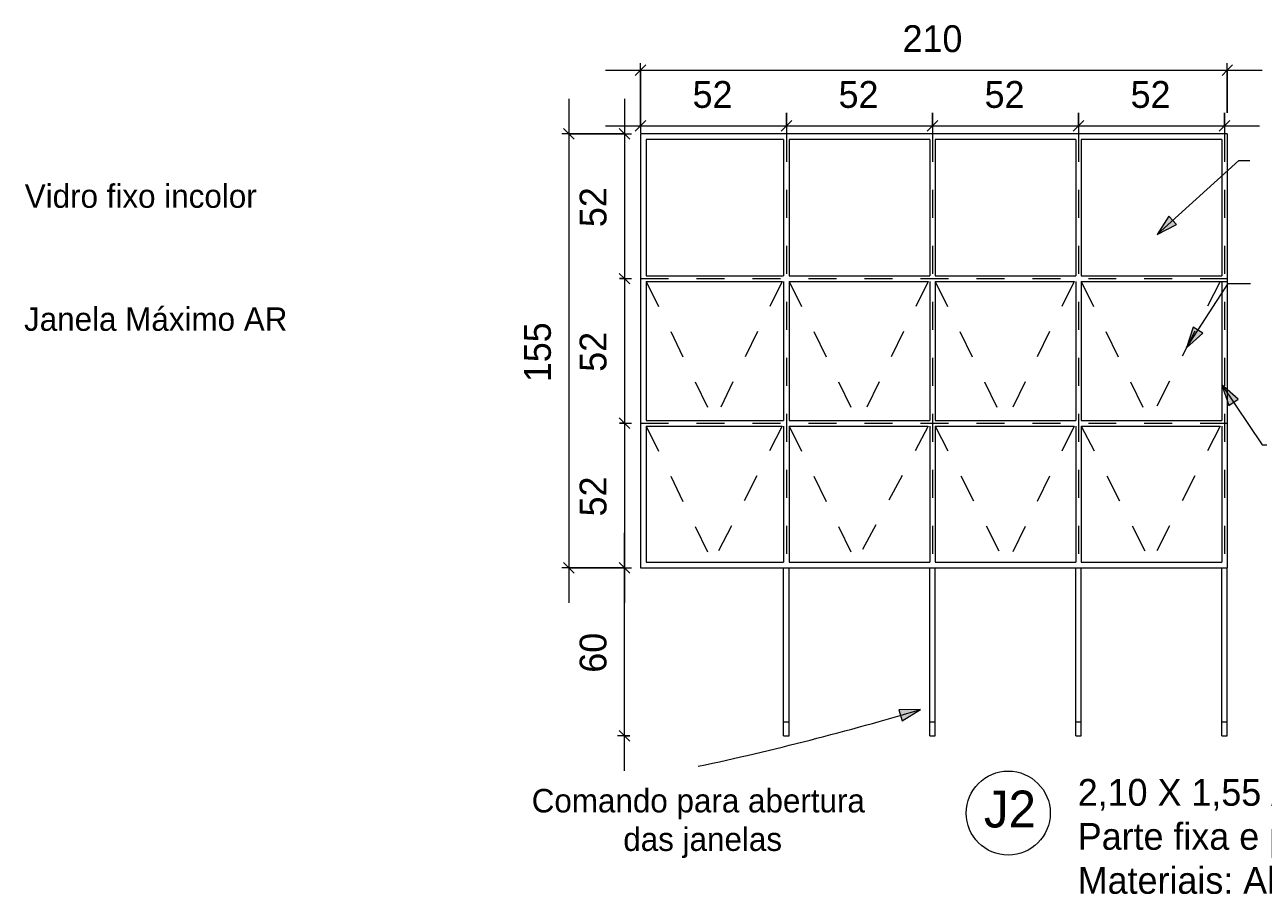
# Model space of a CAD drawing. Header units: metres. Extents: x -1.1 to 55.8, y -6.6 to 5.6.
# Tile 12 of 17: x 33.5 to 37.9, y 1.1 to 4.2. Entities that reach past the tile are written whole.
import ezdxf

# ---------------------------------------------------------------- set-up
doc = ezdxf.new("R2010")
doc.units = ezdxf.units.M
doc.linetypes.add('Oculta', pattern=[0.007144, 0.004763, -0.002381])
doc.linetypes.add('Projeção', pattern=[0.003969, 0.002381, -0.001587])
for name, color, linetype, lineweight in [('A-ANNO-DIMS', 211, 'Continuous', 9), ('A-ANNO-DIMS-25', 211, 'Continuous', 9), ('A-DETL', 90, 'Continuous', 18), ('A-DETL-HDLN', 90, 'Oculta', 18), ('A-FLOR-OVHD', 1, 'Projeção', 18), ('G-ANNO-TEXT', 231, 'Continuous', 9)]:
    doc.layers.add(name, color=color, linetype=linetype, lineweight=lineweight)
doc.styles.add('Century Gothic', font='GOTHIC.TTF', dxfattribs={"height": 0.095807})
doc.styles.add('Century Gothic_1', font='GOTHIC.TTF', dxfattribs={"height": 0.131735})
doc.styles.add('Century Gothic_2', font='GOTHIC.TTF', dxfattribs={"height": 0.083832})
doc.dimstyles.new('_Cotas_detalhamento_4_mm__', dxfattribs={"dimscale": 0.3048, "dimtxt": 0.1, "dimasz": 0.123031, "dimexe": 0.082021, "dimexo": 0.246063, "dimgap": 0.123031, "dimtad": 1, "dimdec": 0, "dimlfac": 100, "dimzin": 0, "dimdsep": 46, "dimtxsty": 'Century Gothic', "dimblk1": 'OBLIQUE', "dimblk2": 'OBLIQUE', "dimsah": 1, "dimcen": 0.09, "dimdle": 0.410105, "dimazin": 0, "dimtfac": 1, "dimtdec": 4, "dimtix": 1, "dimtmove": 0, "dimatfit": 3, "dimfxl": 1, "dimtvp": 1, "dimtolj": 1, "dimtzin": 0, "dimarcsym": 2})

# ---------------------------------------------------------------- blocks, each defined once
blk = doc.blocks.new('DIMBLOCK71-DETALHAMENTO ESQUADRIAS')
at = {"layer": 'A-ANNO-DIMS-25'}
for p, q in [((35.6616, 3.921), (35.6616, 3.8495)), ((35.6616, 3.8745), (35.6616, 3.921)), ((36.1832, 3.921), (36.1832, 3.8495)), ((36.1832, 3.8745), (36.1832, 3.921)), ((35.5366, 3.8745), (36.1832, 3.8745))]:
    blk.add_line(p, q, dxfattribs=at)
at = {"layer": 'A-ANNO-DIMS-25', "lineweight": 18}
for p, q in [((35.6616, 3.8745), (35.6429, 3.8558)), ((35.6616, 3.8745), (35.6804, 3.8933)), ((36.1832, 3.8745), (36.1645, 3.8558)), ((36.1832, 3.8745), (36.202, 3.8933))]:
    blk.add_line(p, q, dxfattribs=at)
at = {"layer": 'A-ANNO-DIMS-25', "color": 0, "insert": (35.8478, 4.0348), "char_height": 0.09581, "width": 0.179048, "attachment_point": 1, "line_spacing_factor": 0.984117, "style": 'Century Gothic'}
blk.add_mtext('52', dxfattribs=at)
blk = doc.blocks.new('_Oblique')
at = {"color": 0, "linetype": 'ByBlock', "lineweight": -2}
blk.add_line((-0.5, -0.5), (0.5, 0.5), dxfattribs=at)
blk = doc.blocks.new('DIMBLOCK72-DETALHAMENTO ESQUADRIAS')
at = {"layer": 'A-ANNO-DIMS-25'}
for p, q in [((36.1832, 3.921), (36.1832, 3.8495)), ((36.1832, 3.8745), (36.1832, 3.921)), ((36.7048, 3.921), (36.7048, 3.8495)), ((36.7048, 3.8745), (36.7048, 3.921)), ((36.1832, 3.8745), (36.7048, 3.8745))]:
    blk.add_line(p, q, dxfattribs=at)
at = {"layer": 'A-ANNO-DIMS-25', "lineweight": 18}
for p, q in [((36.1832, 3.8745), (36.1645, 3.8558)), ((36.1832, 3.8745), (36.202, 3.8933)), ((36.7048, 3.8745), (36.6861, 3.8558)), ((36.7048, 3.8745), (36.7236, 3.8933))]:
    blk.add_line(p, q, dxfattribs=at)
at = {"layer": 'A-ANNO-DIMS-25', "color": 0, "insert": (36.3694, 4.0348), "char_height": 0.09581, "width": 0.179048, "attachment_point": 1, "line_spacing_factor": 0.984117, "style": 'Century Gothic'}
blk.add_mtext('52', dxfattribs=at)
blk = doc.blocks.new('DIMBLOCK73-DETALHAMENTO ESQUADRIAS')
at = {"layer": 'A-ANNO-DIMS-25'}
for p, q in [((36.7048, 3.921), (36.7048, 3.8495)), ((36.7048, 3.8745), (36.7048, 3.921)), ((37.2264, 3.921), (37.2264, 3.8495)), ((37.2264, 3.8745), (37.2264, 3.921)), ((36.7048, 3.8745), (37.2264, 3.8745))]:
    blk.add_line(p, q, dxfattribs=at)
at = {"layer": 'A-ANNO-DIMS-25', "lineweight": 18}
for p, q in [((36.7048, 3.8745), (36.6861, 3.8558)), ((36.7048, 3.8745), (36.7236, 3.8933)), ((37.2264, 3.8745), (37.2077, 3.8558)), ((37.2264, 3.8745), (37.2452, 3.8933))]:
    blk.add_line(p, q, dxfattribs=at)
at = {"layer": 'A-ANNO-DIMS-25', "color": 0, "insert": (36.891, 4.0348), "char_height": 0.09581, "width": 0.179048, "attachment_point": 1, "line_spacing_factor": 0.984117, "style": 'Century Gothic'}
blk.add_mtext('52', dxfattribs=at)
blk = doc.blocks.new('DIMBLOCK74-DETALHAMENTO ESQUADRIAS')
at = {"layer": 'A-ANNO-DIMS-25'}
for p, q in [((37.2264, 3.921), (37.2264, 3.8495)), ((37.2264, 3.8745), (37.2264, 3.921)), ((37.748, 3.921), (37.748, 3.8495)), ((37.748, 3.8745), (37.748, 3.921)), ((37.2264, 3.8745), (37.873, 3.8745))]:
    blk.add_line(p, q, dxfattribs=at)
at = {"layer": 'A-ANNO-DIMS-25', "lineweight": 18}
for p, q in [((37.2264, 3.8745), (37.2077, 3.8558)), ((37.2264, 3.8745), (37.2452, 3.8933)), ((37.748, 3.8745), (37.7293, 3.8558)), ((37.748, 3.8745), (37.7668, 3.8933))]:
    blk.add_line(p, q, dxfattribs=at)
at = {"layer": 'A-ANNO-DIMS-25', "color": 0, "insert": (37.4126, 4.0348), "char_height": 0.09581, "width": 0.179048, "attachment_point": 1, "line_spacing_factor": 0.984117, "style": 'Century Gothic'}
blk.add_mtext('52', dxfattribs=at)
blk = doc.blocks.new('DIMBLOCK75-DETALHAMENTO ESQUADRIAS')
at = {"layer": 'A-ANNO-DIMS-25'}
for p, q in [((35.5366, 4.0738), (37.883, 4.0738)), ((35.6616, 3.921), (35.6616, 4.0988)), ((35.6616, 4.0738), (35.6616, 3.921)), ((37.758, 3.921), (37.758, 4.0988)), ((37.758, 4.0738), (37.758, 3.921))]:
    blk.add_line(p, q, dxfattribs=at)
at = {"layer": 'A-ANNO-DIMS-25', "lineweight": 18}
for p, q in [((35.6616, 4.0738), (35.6429, 4.055)), ((35.6616, 4.0738), (35.6804, 4.0925)), ((37.758, 4.0738), (37.7393, 4.055)), ((37.758, 4.0738), (37.7768, 4.0925))]:
    blk.add_line(p, q, dxfattribs=at)
at = {"layer": 'A-ANNO-DIMS-25', "color": 0, "insert": (36.5979, 4.2341), "char_height": 0.09581, "width": 0.268571, "attachment_point": 1, "line_spacing_factor": 0.984117, "style": 'Century Gothic'}
blk.add_mtext('210', dxfattribs=at)
blk = doc.blocks.new('DIMBLOCK76-DETALHAMENTO ESQUADRIAS')
at = {"layer": 'A-ANNO-DIMS-25'}
for p, q in [((35.6047, 3.971), (35.6047, 3.3292)), ((35.5866, 3.846), (35.6297, 3.846)), ((35.6047, 3.846), (35.5866, 3.846)), ((35.5866, 3.3292), (35.6297, 3.3292)), ((35.6047, 3.3292), (35.5866, 3.3292))]:
    blk.add_line(p, q, dxfattribs=at)
at = {"layer": 'A-ANNO-DIMS-25', "lineweight": 18}
for p, q in [((35.6047, 3.846), (35.586, 3.8647)), ((35.6047, 3.846), (35.6235, 3.8272)), ((35.6047, 3.3292), (35.586, 3.3479)), ((35.6047, 3.3292), (35.6235, 3.3104))]:
    blk.add_line(p, q, dxfattribs=at)
at = {"layer": 'A-ANNO-DIMS-25', "color": 0, "insert": (35.4444, 3.513), "char_height": 0.09581, "width": 0.179048, "attachment_point": 1, "rotation": 90, "line_spacing_factor": 0.984117, "style": 'Century Gothic'}
blk.add_mtext('52', dxfattribs=at)
blk = doc.blocks.new('DIMBLOCK77-DETALHAMENTO ESQUADRIAS')
at = {"layer": 'A-ANNO-DIMS-25', "lineweight": 18}
for p, q in [((35.6047, 3.3292), (35.586, 3.3479)), ((35.6047, 3.3292), (35.6235, 3.3104)), ((35.6047, 2.8126), (35.586, 2.8313)), ((35.6047, 2.8126), (35.6235, 2.7938))]:
    blk.add_line(p, q, dxfattribs=at)
at = {"layer": 'A-ANNO-DIMS-25'}
for p, q in [((35.5866, 3.3292), (35.6297, 3.3292)), ((35.6047, 3.3292), (35.5866, 3.3292)), ((35.6047, 3.3292), (35.6047, 2.8126)), ((35.5866, 2.8126), (35.6297, 2.8126)), ((35.6047, 2.8126), (35.5866, 2.8126))]:
    blk.add_line(p, q, dxfattribs=at)
at = {"layer": 'A-ANNO-DIMS-25', "color": 0, "insert": (35.4444, 2.9963), "char_height": 0.09581, "width": 0.179048, "attachment_point": 1, "rotation": 90, "line_spacing_factor": 0.984117, "style": 'Century Gothic'}
blk.add_mtext('52', dxfattribs=at)
blk = doc.blocks.new('DIMBLOCK78-DETALHAMENTO ESQUADRIAS')
at = {"layer": 'A-ANNO-DIMS-25', "lineweight": 18}
for p, q in [((35.6047, 2.8126), (35.586, 2.8313)), ((35.6047, 2.8126), (35.6235, 2.7938)), ((35.6047, 2.296), (35.586, 2.3147)), ((35.6047, 2.296), (35.6235, 2.2772))]:
    blk.add_line(p, q, dxfattribs=at)
at = {"layer": 'A-ANNO-DIMS-25'}
for p, q in [((35.5866, 2.8126), (35.6297, 2.8126)), ((35.6047, 2.8126), (35.5866, 2.8126)), ((35.6047, 2.8126), (35.6047, 2.171)), ((35.5866, 2.296), (35.6297, 2.296)), ((35.6047, 2.296), (35.5866, 2.296))]:
    blk.add_line(p, q, dxfattribs=at)
at = {"layer": 'A-ANNO-DIMS-25', "color": 0, "insert": (35.4444, 2.4797), "char_height": 0.09581, "width": 0.179048, "attachment_point": 1, "rotation": 90, "line_spacing_factor": 0.984117, "style": 'Century Gothic'}
blk.add_mtext('52', dxfattribs=at)
blk = doc.blocks.new('DIMBLOCK79-DETALHAMENTO ESQUADRIAS')
at = {"layer": 'A-ANNO-DIMS-25'}
for p, q in [((35.4059, 3.971), (35.4059, 2.171)), ((35.5866, 3.846), (35.3809, 3.846)), ((35.4059, 3.846), (35.5866, 3.846)), ((35.5866, 2.296), (35.3809, 2.296)), ((35.4059, 2.296), (35.5866, 2.296))]:
    blk.add_line(p, q, dxfattribs=at)
at = {"layer": 'A-ANNO-DIMS-25', "lineweight": 18}
for p, q in [((35.4059, 3.846), (35.3872, 3.8647)), ((35.4059, 3.846), (35.4247, 3.8272)), ((35.4059, 2.296), (35.3872, 2.3147)), ((35.4059, 2.296), (35.4247, 2.2772))]:
    blk.add_line(p, q, dxfattribs=at)
at = {"layer": 'A-ANNO-DIMS-25', "color": 0, "insert": (35.2457, 2.9591), "char_height": 0.09581, "width": 0.268571, "attachment_point": 1, "rotation": 90, "line_spacing_factor": 0.984117, "style": 'Century Gothic'}
blk.add_mtext('155', dxfattribs=at)
blk = doc.blocks.new('DIMBLOCK119-DETALHAMENTO ESQUADRIAS')
at = {"layer": 'A-ANNO-DIMS-25'}
for p, q in [((35.6047, 1.571), (35.6047, 2.421)), ((35.5866, 2.296), (35.6297, 2.296)), ((35.6047, 2.296), (35.5866, 2.296)), ((35.6235, 1.696), (35.5797, 1.696)), ((35.6047, 1.696), (35.6235, 1.696))]:
    blk.add_line(p, q, dxfattribs=at)
at = {"layer": 'A-ANNO-DIMS-25', "lineweight": 18}
for p, q in [((35.6047, 2.296), (35.586, 2.3147)), ((35.6047, 2.296), (35.6235, 2.2772)), ((35.6047, 1.696), (35.586, 1.7147)), ((35.6047, 1.696), (35.6235, 1.6772))]:
    blk.add_line(p, q, dxfattribs=at)
at = {"layer": 'A-ANNO-DIMS-25', "color": 0, "insert": (35.4444, 1.9214), "char_height": 0.09581, "width": 0.179048, "attachment_point": 1, "rotation": 90, "line_spacing_factor": 0.984117, "style": 'Century Gothic'}
blk.add_mtext('60', dxfattribs=at)

msp = doc.modelspace()

# ---------------------------------------------------------------- hatches: boundary and pattern name
at = {"layer": 'G-ANNO-TEXT'}
for points in [[(37.5075, 3.4868), (37.5766, 3.5223), (37.5496, 3.5521)], [(37.6128, 3.0816), (37.6703, 3.1338), (37.6365, 3.1555)], [(37.738, 2.9498), (37.7632, 2.8764), (37.7966, 2.8988)], [(36.6625, 1.7905), (36.5849, 1.7885), (36.5963, 1.7499)]]:
    msp.add_hatch(color=250, dxfattribs=at).paths.add_polyline_path(points, flags=0)

# ---------------------------------------------------------------- linework, layer by layer
at = {"layer": 'A-DETL'}
for p, q in [((37.758, 3.846), (35.6616, 3.846)), ((35.6616, 3.846), (35.6616, 2.296)), ((35.6816, 3.826), (35.6816, 3.3392)), ((36.1732, 3.826), (35.6816, 3.826)), ((36.1732, 3.826), (36.1732, 3.3392)), ((36.1932, 3.826), (36.1932, 3.3392)), ((36.6948, 3.826), (36.1932, 3.826)), ((36.6948, 3.826), (36.6948, 3.3392)), ((36.7148, 3.826), (36.7148, 3.3392)), ((37.2164, 3.826), (36.7148, 3.826)), ((37.2164, 3.826), (37.2164, 3.3392)), ((37.2364, 3.826), (37.2364, 3.3392)), ((37.738, 3.826), (37.2364, 3.826)), ((37.738, 3.826), (37.738, 3.3392)), ((37.758, 3.846), (37.758, 2.296)), ((35.6816, 3.3392), (36.1732, 3.3392)), ((35.6816, 3.3192), (36.1682, 3.3192)), ((35.6816, 3.3192), (35.6816, 2.8226)), ((36.1732, 3.3192), (36.1732, 2.8226)), ((36.1932, 3.3392), (36.6948, 3.3392)), ((36.1932, 3.3192), (36.6898, 3.3192)), ((36.1932, 3.3192), (36.1932, 2.8226)), ((36.6948, 3.3192), (36.6948, 2.8226)), ((36.7148, 3.3392), (37.2164, 3.3392)), ((36.7148, 3.3192), (36.7148, 2.8226)), ((36.7148, 3.3192), (37.2114, 3.3192)), ((37.2164, 3.3192), (37.2164, 2.8226)), ((37.2364, 3.3392), (37.738, 3.3392)), ((37.2364, 3.3192), (37.758, 3.3192)), ((37.2364, 3.3192), (37.2364, 2.8226)), ((37.738, 3.3192), (37.738, 2.8226)), ((35.6816, 2.8226), (36.1732, 2.8226)), ((35.6816, 2.8026), (36.1682, 2.8026)), ((35.6816, 2.8026), (35.6816, 2.316)), ((36.1732, 2.8026), (36.1732, 2.316)), ((36.1932, 2.8226), (36.6948, 2.8226)), ((36.1932, 2.8026), (36.1932, 2.316)), ((36.1932, 2.8026), (36.6898, 2.8026)), ((36.6948, 2.8026), (36.6948, 2.316)), ((36.7148, 2.8226), (37.2164, 2.8226)), ((36.7148, 2.8026), (36.7148, 2.316)), ((36.7148, 2.8026), (37.2114, 2.8026)), ((37.2164, 2.8026), (37.2164, 2.316)), ((37.2364, 2.8226), (37.738, 2.8226)), ((37.2364, 2.8026), (37.2364, 2.316)), ((37.2364, 2.8026), (37.733, 2.8026)), ((37.738, 2.8026), (37.738, 2.316)), ((35.6816, 2.316), (36.1732, 2.316)), ((36.1932, 2.316), (36.6948, 2.316)), ((36.7148, 2.316), (37.2164, 2.316)), ((37.2364, 2.316), (37.738, 2.316)), ((35.6616, 2.296), (37.758, 2.296)), ((36.1732, 1.696), (36.1732, 2.296)), ((36.1932, 1.696), (36.1932, 2.296)), ((36.6948, 1.696), (36.6948, 2.296)), ((36.7148, 1.696), (36.7148, 2.296)), ((37.2164, 1.696), (37.2164, 2.296)), ((37.2364, 1.696), (37.2364, 2.296)), ((37.738, 1.696), (37.738, 2.296)), ((37.758, 1.696), (37.758, 2.296)), ((36.1732, 1.746), (36.1932, 1.746)), ((36.6948, 1.746), (36.7148, 1.746)), ((37.2164, 1.746), (37.2364, 1.746)), ((37.738, 1.746), (37.758, 1.746)), ((36.1732, 1.696), (36.1932, 1.696)), ((36.6948, 1.696), (36.7148, 1.696)), ((37.2164, 1.696), (37.2364, 1.696)), ((37.738, 1.696), (37.758, 1.696))]:
    msp.add_line(p, q, dxfattribs=at)
msp.add_circle((36.9755, 1.42), 0.15, dxfattribs=at)
at = {"layer": 'A-DETL-HDLN'}
for p, q in [((36.1832, 3.846), (36.1832, 2.296)), ((36.7048, 3.846), (36.7048, 2.296)), ((37.2264, 3.846), (37.2264, 2.296)), ((37.748, 3.846), (37.748, 2.296)), ((35.6616, 3.3292), (37.758, 3.3292)), ((35.6616, 2.8126), (37.758, 2.8126))]:
    msp.add_line(p, q, dxfattribs=at)
at = {"layer": 'A-FLOR-OVHD'}
for p, q in [((35.6816, 3.3192), (35.9249, 2.8226)), ((36.1682, 3.3192), (35.9249, 2.8226)), ((36.1932, 3.3192), (36.4365, 2.8226)), ((36.6898, 3.3192), (36.4434, 2.8163)), ((36.7148, 3.3192), (36.9581, 2.8226)), ((37.2114, 3.3192), (36.965, 2.8163)), ((37.2364, 3.3192), (37.4797, 2.8226)), ((37.733, 3.3192), (37.4797, 2.8226)), ((35.6816, 2.8026), (35.92, 2.316)), ((36.1682, 2.8026), (35.92, 2.316)), ((36.1932, 2.8026), (36.4316, 2.316)), ((36.6898, 2.8026), (36.4316, 2.316)), ((36.7148, 2.8026), (36.9631, 2.316)), ((37.2114, 2.8026), (36.9738, 2.3177)), ((37.2364, 2.8026), (37.4847, 2.316)), ((37.733, 2.8026), (37.4876, 2.3215))]:
    msp.add_line(p, q, dxfattribs=at)
at = {"layer": 'G-ANNO-TEXT', "color": 250}
for p, q in [((37.5075, 3.4868), (37.7995, 3.7512)), ((37.7995, 3.7512), (37.8389, 3.7512)), ((37.5496, 3.5521), (37.5075, 3.4868)), ((37.5766, 3.5223), (37.5496, 3.5521)), ((37.5075, 3.4868), (37.5766, 3.5223)), ((37.6128, 3.0816), (37.7612, 3.3119)), ((37.7612, 3.3119), (37.8414, 3.3119)), ((37.6365, 3.1555), (37.6128, 3.0816)), ((37.6703, 3.1338), (37.6365, 3.1555)), ((37.6128, 3.0816), (37.6703, 3.1338)), ((37.738, 2.9498), (37.7632, 2.8764)), ((37.7966, 2.8988), (37.738, 2.9498)), ((37.738, 2.9498), (37.8829, 2.7349)), ((37.7632, 2.8764), (37.7966, 2.8988)), ((37.8829, 2.7349), (37.8992, 2.7349)), ((36.6625, 1.7905), (36.5849, 1.7885)), ((36.5849, 1.7885), (36.5963, 1.7499)), ((36.5963, 1.7499), (36.6625, 1.7905))]:
    msp.add_line(p, q, dxfattribs=at)
msp.add_arc((33.7385, 11.5583), 10.1961, 282.057, 286.66547, dxfattribs=at)

# ---------------------------------------------------------------- texts
at = {"layer": 'G-ANNO-TEXT', "color": 7, "line_spacing_factor": 0.984117}
for s, insert, char_height, width, attachment_point, style in [('Vidro fixo incolor', (33.4621, 3.6658), 0.083832, 1.100346, 1, 'Century Gothic_2'), ('Janela Máximo AR', (33.4596, 3.2264), 0.083832, 1.251538, 1, 'Century Gothic_2'), ('2,10 X 1,55 / 1,4\\PParte fixa e parte máximo ar\\PMateriais: Alumínio anodizado cor natural e vidro incolor.', (37.2239, 1.5419), 0.095807, 4.3452, 1, 'Century Gothic'), ('Comando para abertura\\P das janelas', (35.8683, 1.5062), 0.083832, 1.672568, 2, 'Century Gothic_2'), ('J2', (36.8885, 1.5003), 0.13174, 0.224393, 1, 'Century Gothic_1')]:
    msp.add_mtext(s, dxfattribs=dict(at, insert=insert, char_height=char_height, width=width, attachment_point=attachment_point, style=style))

# ---------------------------------------------------------------- dimensions: what is measured, and where the dimension line sits
at = {"layer": 'A-ANNO-DIMS'}
for base, p1, p2, override, picture, middle in [((37.758, 4.0738), (35.6616, 3.846), (37.758, 3.846), {"dimpost": '<>', "dimfxl": 2.0964}, 'DIMBLOCK75-DETALHAMENTO ESQUADRIAS', (36.7098, 4.1616)), ((36.1832, 3.8745), (35.6616, 3.846), (36.1832, 3.846), {"dimpost": '<>', "dimfxl": 0.5216}, 'DIMBLOCK71-DETALHAMENTO ESQUADRIAS', (35.9224, 3.9623)), ((36.7048, 3.8745), (36.1832, 3.846), (36.7048, 3.846), {"dimpost": '<>', "dimfxl": 0.5216}, 'DIMBLOCK72-DETALHAMENTO ESQUADRIAS', (36.444, 3.9623)), ((37.2264, 3.8745), (36.7048, 3.846), (37.2264, 3.846), {"dimpost": '<>', "dimfxl": 0.5216}, 'DIMBLOCK73-DETALHAMENTO ESQUADRIAS', (36.9656, 3.9623)), ((37.748, 3.8745), (37.2264, 3.846), (37.748, 3.846), {"dimpost": '<>', "dimfxl": 0.5216}, 'DIMBLOCK74-DETALHAMENTO ESQUADRIAS', (37.4872, 3.9623))]:
    dim = msp.add_linear_dim(base=base, p1=p1, p2=p2, dimstyle='_Cotas_detalhamento_4_mm__', override=override, dxfattribs=at)
    dim.commit()
    dim.dimension.update_dxf_attribs({"geometry": picture, "text_midpoint": middle})
for base, p1, p2, override, picture, middle in [((35.4059, 2.296), (35.6616, 3.846), (35.6616, 2.296), {"dimpost": '<>', "dimfxl": 1.55}, 'DIMBLOCK79-DETALHAMENTO ESQUADRIAS', (35.3193, 3.071)), ((35.6047, 3.3292), (35.6616, 3.846), (35.6616, 3.3292), {"dimpost": '<>', "dimfxl": 0.5168}, 'DIMBLOCK76-DETALHAMENTO ESQUADRIAS', (35.5169, 3.5876)), ((35.6047, 2.8126), (35.6616, 3.3292), (35.6616, 2.8126), {"dimpost": '<>', "dimfxl": 0.5166}, 'DIMBLOCK77-DETALHAMENTO ESQUADRIAS', (35.5169, 3.0709)), ((35.6047, 2.296), (35.6616, 2.8126), (35.6616, 2.296), {"dimpost": '<>', "dimfxl": 0.5166}, 'DIMBLOCK78-DETALHAMENTO ESQUADRIAS', (35.5169, 2.5543)), ((35.6047, 2.296), (35.6985, 1.696), (35.6616, 2.296), {"dimpost": '<>', "dimfxl": 0.601131}, 'DIMBLOCK119-DETALHAMENTO ESQUADRIAS', (35.5169, 1.996))]:
    dim = msp.add_linear_dim(base=base, p1=p1, p2=p2, angle=90, dimstyle='_Cotas_detalhamento_4_mm__', override=override, dxfattribs=at)
    dim.commit()
    dim.dimension.update_dxf_attribs({"geometry": picture, "text_midpoint": middle})

doc.saveas('drawing.dxf')
